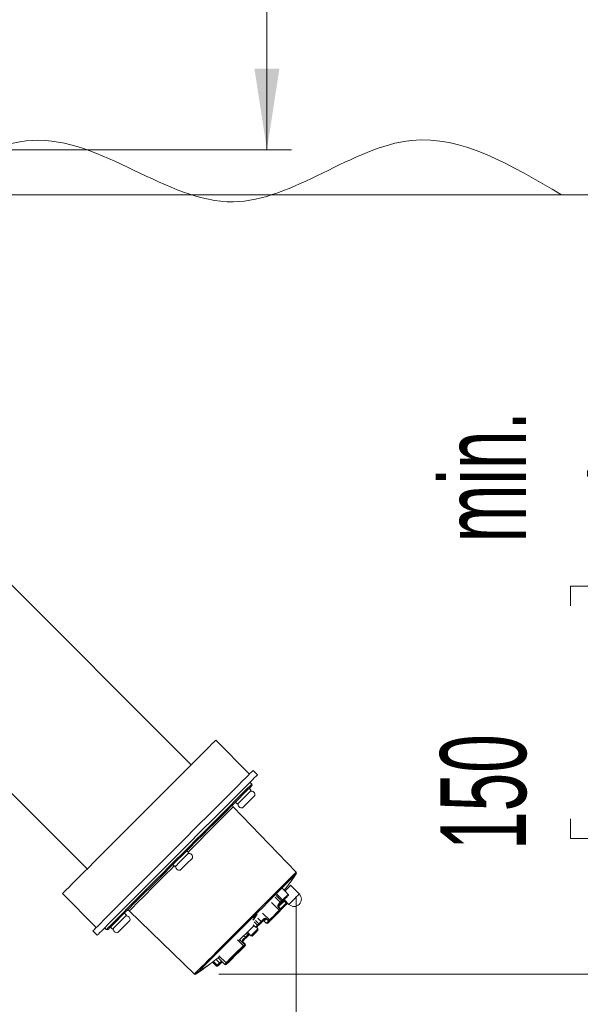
# Model space of a CAD drawing. Header units: millimetres. Extents: x 0 to 594, y 0 to 420.
# Tile 34 of 49: x 329 to 352, y 269 to 309. Entities that reach past the tile are written whole.
import ezdxf

# ---------------------------------------------------------------- set-up
doc = ezdxf.new("R2010")
doc.units = ezdxf.units.MM
doc.styles.add('SLDTEXTSTYLE0', font='TXT', dxfattribs={"width": 0.605})
doc.dimstyles.new('SLDDIMSTYLE0', dxfattribs={"dimtxt": 3.5, "dimasz": 3.302, "dimexe": 0, "dimexo": 0.0625, "dimgap": 0.875, "dimtad": 1, "dimdec": 3, "dimlfac": 10, "dimrnd": 1e-09, "dimzin": 12, "dimdsep": 46, "dimtxsty": 'SLDTEXTSTYLE0', "dimsah": 1, "dimcen": 0.09, "dimadec": 0, "dimazin": 3, "dimtfac": 1, "dimtmove": 0, "dimatfit": 0, "dimfxl": 1, "dimfrac": 2, "dimtolj": 1, "dimtzin": 12, "dimarcsym": 0})
doc.dimstyles.new('SLDDIMSTYLE2', dxfattribs={"dimtxt": 3.5, "dimasz": 3.302, "dimexe": 0, "dimexo": 0.0625, "dimgap": 0.875, "dimtad": 1, "dimdec": 3, "dimlfac": 10, "dimrnd": 1e-09, "dimzin": 12, "dimdsep": 46, "dimtxsty": 'SLDTEXTSTYLE0', "dimsah": 1, "dimcen": 0.09, "dimadec": 0, "dimazin": 3, "dimtfac": 1, "dimtofl": 0, "dimtmove": 0, "dimatfit": 3, "dimfxl": 1, "dimfrac": 2, "dimtolj": 1, "dimtzin": 12, "dimarcsym": 0})
doc.dimstyles.new('SLDDIMSTYLE3', dxfattribs={"dimtxt": 3.5, "dimasz": 3.302, "dimexe": 0, "dimexo": 0.0625, "dimgap": 0.875, "dimtad": 1, "dimdec": 3, "dimlfac": 10, "dimrnd": 1e-09, "dimzin": 12, "dimdsep": 46, "dimtxsty": 'SLDTEXTSTYLE0', "dimsah": 1, "dimcen": 0.09, "dimadec": 0, "dimazin": 3, "dimtfac": 1, "dimtmove": 0, "dimatfit": 0, "dimfxl": 1, "dimfrac": 2, "dimtolj": 1, "dimtzin": 12, "dimarcsym": 0})
doc.dimstyles.new('SLDDIMSTYLE4', dxfattribs={"dimtxt": 3.5, "dimasz": 3.302, "dimexe": 0, "dimexo": 0.0625, "dimgap": 0.875, "dimtad": 1, "dimdec": 3, "dimlfac": 10, "dimrnd": 1e-09, "dimzin": 12, "dimdsep": 46, "dimtxsty": 'SLDTEXTSTYLE0', "dimsah": 1, "dimcen": 0.09, "dimadec": 0, "dimazin": 3, "dimtfac": 1, "dimtofl": 0, "dimtmove": 0, "dimatfit": 3, "dimfxl": 1, "dimfrac": 2, "dimtolj": 1, "dimtzin": 12, "dimarcsym": 0})

# ---------------------------------------------------------------- blocks, each defined once
blk = doc.blocks.new('_D')
at = {"color": 7, "linetype": 'Continuous', "lineweight": 0}
for p, q in [((376.717, 302.197), (376.717, 308.547)), ((269.468, 302.197), (377.717, 302.197)), ((376.717, 302.197), (376.717, 270.437)), ((370.543, 288.793), (370.543, 289.595)), ((370.543, 289.595), (375.915, 289.595)), ((375.915, 289.595), (375.915, 288.793)), ((370.543, 272.082), (370.543, 271.28)), ((375.915, 271.28), (375.915, 272.082)), ((370.543, 271.28), (375.915, 271.28)), ((337.497, 270.437), (377.717, 270.437)), ((376.717, 270.437), (376.717, 264.087))]:
    blk.add_line(p, q, dxfattribs=at)
for points in [[(376.717, 302.197), (377.225, 305.499), (376.209, 305.499)], [(376.717, 270.437), (376.209, 267.135), (377.225, 267.135)]]:
    blk.add_solid(points, dxfattribs=at)
at = {"color": 7, "linetype": 'Continuous', "lineweight": 0, "char_height": 3.5, "attachment_point": 1, "rotation": 90, "style": 'SLDTEXTSTYLE0'}
for s, insert in [('max.', (371.403, 291.509, 0.01)), ('max.', (365.229, 288.701, 0.01)), ('118,11', (371.403, 273.085, 0.01)), ('3000', (365.229, 273.486, 0.01))]:
    blk.add_mtext(s, dxfattribs=dict(at, insert=insert))
blk = doc.blocks.new('_D_2')
at = {"color": 7, "linetype": 'Continuous', "lineweight": 0}
for p, q in [((337.56, 270.432), (377.717, 270.432)), ((376.717, 270.432), (376.717, 255.432)), ((352.468, 255.432), (377.717, 255.432)), ((376.717, 255.432), (376.717, 226.048)), ((370.543, 240.151), (370.543, 240.953)), ((370.543, 240.953), (375.915, 240.953)), ((375.915, 240.953), (375.915, 240.151)), ((370.543, 228.788), (370.543, 227.986)), ((375.915, 227.986), (375.915, 228.788)), ((370.543, 227.986), (375.915, 227.986))]:
    blk.add_line(p, q, dxfattribs=at)
for points in [[(376.717, 270.432), (376.209, 267.13), (377.225, 267.13)], [(376.717, 255.432), (377.225, 258.734), (376.209, 258.734)]]:
    blk.add_solid(points, dxfattribs=at)
at = {"color": 7, "linetype": 'Continuous', "lineweight": 0, "char_height": 3.5, "attachment_point": 1, "rotation": 90, "style": 'SLDTEXTSTYLE0'}
for s, insert in [('min.', (371.403, 242.867, 0.01)), ('min.', (365.229, 241.397, 0.01)), ('3,94', (371.403, 229.791, 0.01)), ('100', (365.229, 228.855, 0.01))]:
    blk.add_mtext(s, dxfattribs=dict(at, insert=insert))
blk = doc.blocks.new('_D_3')
at = {"color": 7, "linetype": 'Continuous', "lineweight": 0}
for p, q in [((358.013, 302.197), (358.013, 308.547)), ((269.468, 302.197), (359.013, 302.197)), ((358.013, 302.197), (358.013, 270.432)), ((351.839, 285.448), (351.839, 286.25)), ((351.839, 286.25), (357.211, 286.25)), ((357.211, 286.25), (357.211, 285.448)), ((351.839, 276.759), (351.839, 275.957)), ((357.211, 275.957), (357.211, 276.759)), ((351.839, 275.957), (357.211, 275.957)), ((337.56, 270.432), (359.013, 270.432)), ((358.013, 270.432), (358.013, 264.082))]:
    blk.add_line(p, q, dxfattribs=at)
for points in [[(358.013, 302.197), (358.521, 305.499), (357.505, 305.499)], [(358.013, 270.432), (357.505, 267.13), (358.521, 267.13)]]:
    blk.add_solid(points, dxfattribs=at)
at = {"color": 7, "linetype": 'Continuous', "lineweight": 0, "char_height": 3.5, "attachment_point": 1, "rotation": 90, "style": 'SLDTEXTSTYLE0'}
for s, insert in [('min.', (346.526, 288.03, 0.01)), ('min.', (352.699, 288.164, 0.01)), ('5,9', (352.699, 277.761, 0.01)), ('150', (346.526, 275.489, 0.01))]:
    blk.add_mtext(s, dxfattribs=dict(at, insert=insert))
blk = doc.blocks.new('_D_5')
at = {"color": 7, "linetype": 'Continuous', "lineweight": 0}
for p, q in [((314.381, 344.032), (340.456, 344.032)), ((339.456, 304.032), (339.456, 344.032)), ((334.491, 331.65), (339.053, 331.65)), ((334.491, 331.65), (334.491, 330.848)), ((339.053, 331.65), (339.053, 330.848)), ((334.491, 316.415), (334.491, 317.217)), ((339.053, 316.415), (339.053, 317.217)), ((334.491, 316.415), (339.053, 316.415)), ((314.381, 304.032), (340.456, 304.032))]:
    blk.add_line(p, q, dxfattribs=at)
for points in [[(339.456, 344.032), (338.948, 340.73), (339.964, 340.73)], [(339.456, 304.032), (339.964, 307.334), (338.948, 307.334)]]:
    blk.add_solid(points, dxfattribs=at)
at = {"color": 7, "linetype": 'Continuous', "lineweight": 0, "char_height": 3.5, "attachment_point": 1, "rotation": 90, "style": 'SLDTEXTSTYLE0'}
for s, insert in [('15,75', (334.944, 318.018)), ('400', (329.577, 320.024))]:
    blk.add_mtext(s, dxfattribs=dict(at, insert=insert))
blk = doc.blocks.new('_D_8')
at = {"color": 7, "linetype": 'Continuous', "lineweight": 0}
for p, q in [((312.568, 346.792), (392.717, 346.792)), ((391.717, 270.437), (391.717, 346.792)), ((385.543, 315.633), (385.543, 316.435)), ((385.543, 316.435), (390.915, 316.435)), ((390.915, 316.435), (390.915, 315.633)), ((385.543, 301.596), (385.543, 300.794)), ((390.915, 300.794), (390.915, 301.596)), ((385.543, 300.794), (390.915, 300.794)), ((337.497, 270.437), (392.717, 270.437))]:
    blk.add_line(p, q, dxfattribs=at)
for points in [[(391.717, 346.792), (391.209, 343.49), (392.225, 343.49)], [(391.717, 270.437), (392.225, 273.739), (391.209, 273.739)]]:
    blk.add_solid(points, dxfattribs=at)
at = {"color": 7, "linetype": 'Continuous', "lineweight": 0, "char_height": 3.5, "attachment_point": 1, "rotation": 90, "style": 'SLDTEXTSTYLE0'}
for s, insert in [('29,13', (386.403, 302.599, 0.01)), ('740', (380.229, 303, 0.01))]:
    blk.add_mtext(s, dxfattribs=dict(at, insert=insert))
blk = doc.blocks.new('_D_9')
at = {"color": 7, "linetype": 'Continuous', "lineweight": 0}
for p, q in [((307.768, 300.732), (307.768, 238.681)), ((340.647, 273.586), (340.647, 238.681)), ((317.189, 245.854), (316.387, 245.854)), ((316.387, 245.854), (316.387, 240.483)), ((331.225, 245.854), (332.028, 245.854)), ((332.028, 245.854), (332.028, 240.483)), ((316.387, 240.483), (317.189, 240.483)), ((332.028, 240.483), (331.225, 240.483)), ((307.768, 239.681), (340.647, 239.681))]:
    blk.add_line(p, q, dxfattribs=at)
for points in [[(307.768, 239.681), (311.07, 239.173), (311.07, 240.189)], [(340.647, 239.681), (337.345, 240.189), (337.345, 239.173)]]:
    blk.add_solid(points, dxfattribs=at)
at = {"color": 7, "linetype": 'Continuous', "lineweight": 0, "char_height": 3.5, "attachment_point": 1, "style": 'SLDTEXTSTYLE0'}
for s, insert in [('303', (318.593, 251.168, 0.01)), ('11,93', (318.192, 244.994, 0.01))]:
    blk.add_mtext(s, dxfattribs=dict(at, insert=insert))

msp = doc.modelspace()

# ---------------------------------------------------------------- linework, layer by layer
at = {"color": 7, "linetype": 'Continuous', "lineweight": 0}
msp.add_line((268.46764, 302.19722), (351.46764, 302.19722), dxfattribs=at)
at = {"color": 7, "linetype": 'Continuous', "lineweight": 15}
for p, q in [((336.3644, 278.96186), (323.70719, 291.61907)), ((319.46455, 287.37643), (332.12176, 274.71922)), ((338.74735, 278.58709), (337.3685, 279.96595)), ((339.06555, 278.55174), (338.88877, 278.72851)), ((338.83556, 278.17909), (338.76548, 278.25166)), ((338.81732, 277.92167), (338.73321, 278.00726)), ((338.16753, 277.44158), (338.25312, 277.35746)), ((338.712, 277.46279), (338.46451, 277.21531)), ((340.64675, 274.5864), (338.0773, 277.24714)), ((336.27174, 275.37609), (336.18763, 275.46168)), ((336.4139, 275.16469), (336.16641, 274.91721)), ((335.62194, 274.89599), (335.70754, 274.81188)), ((340.41596, 274.18795), (340.41687, 274.18704)), ((340.47544, 274.26477), (340.47292, 274.26728)), ((340.18854, 273.81987), (340.36107, 273.9924)), ((340.36107, 273.9924), (340.4232, 274.05454)), ((340.77675, 273.70098), (340.4232, 274.05454)), ((331.11767, 273.71512), (332.49653, 272.33627)), ((339.7932, 273.56353), (339.99889, 273.36102)), ((339.99889, 273.36102), (340.05478, 273.41692)), ((340.01227, 273.09158), (340.24132, 273.32062)), ((340.10701, 273.41308), (340.05213, 273.3582)), ((340.2627, 273.34199), (340.1503, 273.45637)), ((340.15884, 273.40883), (340.24344, 273.32274)), ((340.16156, 273.46764), (340.35248, 273.27672)), ((333.72615, 272.8305), (333.64204, 272.91609)), ((333.83648, 273.00632), (336.49723, 270.43687)), ((339.97913, 273.00236), (339.60991, 272.63313)), ((339.95841, 273.03772), (340.00105, 273.08036)), ((340.02955, 273.05277), (339.97913, 273.00236)), ((340.24319, 273.26642), (340.02955, 273.05277)), ((340.24942, 273.27265), (340.24319, 273.26642)), ((340.26245, 273.28567), (340.24942, 273.27265)), ((333.86832, 272.61911), (333.62083, 272.37162)), ((338.98576, 272.78358), (338.88425, 272.6359)), ((338.88425, 272.6359), (338.92232, 272.66515)), ((338.94171, 272.75344), (338.9146, 272.71325)), ((338.92232, 272.66515), (339.06409, 272.87338)), ((339.06409, 272.87338), (339.03359, 272.84989)), ((339.09187, 272.70748), (339.218, 272.58014)), ((339.12339, 272.48553), (339.218, 272.58014)), ((339.23069, 272.53676), (339.13779, 272.44386)), ((339.218, 272.58014), (339.3162, 272.67835)), ((339.34526, 272.59525), (339.43135, 272.51066)), ((339.44175, 272.69174), (339.52757, 272.60687)), ((339.56936, 272.59258), (339.48767, 272.5109)), ((332.35511, 272.19484), (332.53188, 272.01807)), ((332.83196, 272.31814), (332.90453, 272.24806)), ((333.07635, 272.35041), (333.16195, 272.2663)), ((333.62083, 272.37162), (333.37334, 272.12413)), ((338.66049, 272.14029), (338.80109, 271.99968)), ((338.80109, 271.99968), (338.94251, 272.1411)), ((338.89002, 272.44779), (338.98871, 272.35085)), ((338.90191, 272.38171), (338.93036, 272.41016)), ((338.94251, 272.1411), (339.08394, 272.28253)), ((339.08394, 272.28253), (339.02552, 272.34094)), ((339.09888, 272.22676), (339.08394, 272.28253)), ((338.48763, 271.59522), (338.25581, 271.83112)), ((338.4755, 271.83765), (338.57604, 271.93818)), ((338.57296, 271.65227), (338.48836, 271.73836)), ((338.50472, 272.00944), (338.57604, 271.93818)), ((338.57604, 271.93818), (338.68401, 272.04616)), ((338.71147, 272.01754), (338.60545, 271.91152)), ((338.73179, 272.03786), (338.71147, 272.01754)), ((338.80109, 271.99968), (338.85686, 271.98474)), ((338.54942, 271.57265), (338.27913, 271.30236)), ((338.56924, 271.59247), (338.54942, 271.57265)), ((338.57272, 271.59595), (338.56924, 271.59247)), ((337.36812, 271.04147), (337.52434, 270.88648)), ((337.46202, 271.0957), (337.74162, 270.82093)), ((337.49637, 271.18297), (337.78841, 270.89599)), ((337.62725, 270.93332), (337.56535, 270.87142)), ((337.9099, 270.93313), (337.79795, 270.82118)), ((337.9405, 270.96373), (337.9099, 270.93313)), ((338.23235, 271.25558), (337.9405, 270.96373)), ((338.27913, 271.30236), (338.23235, 271.25558)), ((336.83196, 270.63692), (336.79902, 270.61145)), ((336.79902, 270.61145), (336.84373, 270.63434)), ((336.96071, 270.72355), (336.83196, 270.63692)), ((336.84373, 270.63434), (336.87811, 270.65808)), ((336.85334, 270.64709), (336.92273, 270.69422)), ((336.87729, 270.65959), (336.85334, 270.64709)), ((336.92273, 270.69422), (336.87729, 270.65959)), ((336.87811, 270.65808), (336.95724, 270.71804)), ((336.95724, 270.71804), (336.99951, 270.74758)), ((336.98591, 270.74322), (336.96071, 270.72355)), ((337.02043, 270.76704), (336.98591, 270.74322)), ((337.03749, 270.7769), (336.99522, 270.74737)), ((336.99522, 270.74737), (337.02043, 270.76704)), ((336.99951, 270.74758), (337.03749, 270.7769)), ((337.39923, 270.76138), (337.43193, 270.79408)), ((337.43193, 270.79408), (337.52434, 270.88648)), ((337.56535, 270.87142), (337.47461, 270.78068))]:
    msp.add_line(p, q, dxfattribs=at)
at = {"color": 8, "linetype": 'Continuous', "lineweight": 15}
for p, q in [((338.0773, 277.24714), (337.45625, 276.62608)), ((337.45625, 276.62608), (336.23928, 275.40912)), ((339.64128, 273.35628), (339.95841, 273.03772)), ((339.83137, 273.63702), (340.05478, 273.41692)), ((340.13627, 273.44234), (340.24871, 273.328)), ((340.71462, 273.63885), (340.77675, 273.70098)), ((339.28201, 272.9176), (339.56187, 272.64117)), ((338.99434, 272.61568), (339.12339, 272.48553)), ((338.3398, 271.84046), (338.5487, 271.62801)), ((338.62443, 272.10577), (338.68401, 272.04616)), ((338.68401, 272.04616), (338.71932, 272.08146)), ((338.49784, 271.57714), (338.5487, 271.62801)), ((338.56923, 271.64854), (338.57296, 271.65227)), ((337.27472, 270.94989), (337.43193, 270.79408)), ((337.74162, 270.82093), (337.80648, 270.88578))]:
    msp.add_line(p, q, dxfattribs=at)
at = {"color": 7, "linetype": 'Continuous', "lineweight": 15, "flags": 128}
for points in [[(331.11767, 273.71512), (331.12082, 273.71827), (331.14596, 273.74341), (331.19603, 273.79349), (331.27064, 273.86809), (331.36918, 273.96663), (331.49086, 274.08831), (331.6347, 274.23215), (331.79954, 274.39699), (331.98405, 274.58151), (332.18675, 274.7842), (332.40601, 275.00347), (332.64006, 275.23752), (332.88702, 275.48447), (333.14489, 275.74234), (333.41161, 276.00906), (333.68502, 276.28248), (333.96293, 276.56038), (334.24309, 276.84054), (334.52324, 277.1207), (334.80115, 277.3986), (335.07456, 277.67201), (335.34128, 277.93873), (335.59915, 278.1966), (335.8461, 278.44356), (336.08015, 278.67761), (336.29942, 278.89687), (336.50211, 279.09957), (336.68663, 279.28408), (336.85147, 279.44892), (336.99531, 279.59276), (337.11699, 279.71444), (337.21553, 279.81298), (337.29013, 279.88759), (337.34021, 279.93766), (337.36535, 279.9628), (337.3685, 279.96595)], [(338.88877, 278.72851), (338.87634, 278.71608), (338.83915, 278.67888), (338.77746, 278.61719), (338.69176, 278.5315), (338.5827, 278.42244), (338.4511, 278.29084), (338.29798, 278.13771), (338.12448, 277.96422), (337.93194, 277.77168), (337.72182, 277.56156), (337.49572, 277.33546), (337.25536, 277.09509), (337.00257, 276.8423), (336.73926, 276.579), (336.46746, 276.3072), (336.18922, 276.02896), (335.90666, 275.7464), (335.62194, 275.46168), (335.33722, 275.17696), (335.05466, 274.8944), (334.77642, 274.61616), (334.50462, 274.34436), (334.24132, 274.08105), (333.98853, 273.82826), (333.74816, 273.5879), (333.52206, 273.3618), (333.31194, 273.15168), (333.1194, 272.95914), (332.94591, 272.78564), (332.79278, 272.63252), (332.66118, 272.50092), (332.55212, 272.39186), (332.46642, 272.30616), (332.40474, 272.24447), (332.36754, 272.20728), (332.35511, 272.19484)], [(332.53188, 272.01807), (332.54432, 272.0305), (332.58152, 272.0677), (332.6432, 272.12938), (332.7289, 272.21508), (332.83796, 272.32414), (332.96955, 272.45574), (333.12268, 272.60887), (333.29618, 272.78237), (333.48872, 272.9749), (333.69884, 273.18502), (333.92494, 273.41112), (334.1653, 273.65148), (334.4181, 273.90428), (334.68139, 274.16758), (334.9532, 274.43938), (335.23144, 274.71762), (335.51399, 275.00018), (335.79872, 275.2849), (336.08344, 275.56963), (336.366, 275.85218), (336.64423, 276.13042), (336.91604, 276.40223), (337.17934, 276.66552), (337.43214, 276.91832), (337.6725, 277.15868), (337.8986, 277.38478), (338.10872, 277.5949), (338.30126, 277.78744), (338.47475, 277.96094), (338.62788, 278.11406), (338.75947, 278.24566), (338.86854, 278.35472), (338.95424, 278.44042), (339.01592, 278.5021), (339.05312, 278.5393), (339.06555, 278.55174)], [(338.83495, 278.10901), (338.83183, 278.10588), (338.80685, 278.0809), (338.75712, 278.03117), (338.68305, 277.9571), (338.58528, 277.85933), (338.46464, 277.73869), (338.32216, 277.59622), (338.15906, 277.43311), (337.97673, 277.25078)], [(338.81732, 277.92167), (338.81713, 277.92147), (338.80149, 277.90584), (338.7622, 277.86655), (338.70274, 277.80708), (338.6284, 277.73274), (338.54577, 277.65012), (338.46221, 277.56656), (338.38513, 277.48948), (338.3214, 277.42574), (338.27666, 277.381), (338.2549, 277.35924), (338.25312, 277.35746)], [(338.95949, 277.71028), (338.95191, 277.7027), (338.91919, 277.66998), (338.86401, 277.6148), (338.79236, 277.54315), (338.712, 277.46279)], [(337.97673, 277.25078), (337.77671, 277.05077), (337.56073, 276.83478), (337.33062, 276.60467), (337.08834, 276.36239), (336.83596, 276.11001), (336.57565, 275.8497), (336.30961, 275.58366), (336.04011, 275.31416), (335.76946, 275.04351), (335.49996, 274.77401), (335.23392, 274.50797), (334.9736, 274.24766), (334.72123, 273.99528), (334.47895, 273.753), (334.24884, 273.52289), (334.03285, 273.30691), (333.83284, 273.10689), (333.65051, 272.92456), (333.48741, 272.76146), (333.34493, 272.61898), (333.22429, 272.49834), (333.12651, 272.40057), (333.05245, 272.3265), (333.00271, 272.27677), (332.97774, 272.25179), (332.97461, 272.24867)], [(336.27174, 275.37609), (336.27154, 275.37589), (336.25591, 275.36025), (336.21661, 275.32096), (336.15716, 275.2615), (336.08281, 275.18716), (336.00018, 275.10453), (335.91662, 275.02097), (335.83955, 274.9439), (335.77581, 274.88016), (335.73107, 274.83542), (335.70931, 274.81366), (335.70754, 274.81188)], [(336.16641, 274.91721), (336.08605, 274.83685), (336.0144, 274.7652), (335.95923, 274.71002), (335.9265, 274.67729), (335.91892, 274.66972)], [(340.32224, 273.68439), (340.20146, 273.80749), (340.09347, 273.91758)], [(339.86494, 273.68905), (339.99584, 273.55785), (340.09565, 273.4578)], [(340.15672, 273.40671), (340.139, 273.38899), (340.11764, 273.36764), (340.09286, 273.34286), (340.06489, 273.31489), (340.03402, 273.28401), (340.00053, 273.25052), (339.96476, 273.21476), (339.92706, 273.17705)], [(339.92932, 273.29147), (339.94064, 273.30279), (339.95135, 273.3135), (339.96138, 273.32352), (339.97064, 273.33278), (339.97908, 273.34123), (339.98664, 273.34879), (339.99326, 273.3554), (339.99889, 273.36102)], [(340.05213, 273.3582), (340.04543, 273.3515), (340.03761, 273.34368), (340.02872, 273.33479), (340.01882, 273.32489), (340.00797, 273.31405), (339.99627, 273.30234), (339.98379, 273.28987), (339.97062, 273.27669)], [(340.05478, 273.41692), (340.05848, 273.42062), (340.06266, 273.4248), (340.06728, 273.42942), (340.07231, 273.43445), (340.0777, 273.43985), (340.08342, 273.44556), (340.08942, 273.45156), (340.09565, 273.4578)], [(340.09565, 273.4578), (340.12922, 273.49136), (340.16147, 273.52362), (340.19232, 273.55447), (340.22166, 273.58381), (340.24942, 273.61156), (340.27548, 273.63762), (340.29978, 273.66192), (340.32224, 273.68439)], [(340.12152, 273.42759), (340.11935, 273.42542), (340.11728, 273.42335), (340.11531, 273.42137), (340.11342, 273.4195), (340.11165, 273.41772), (340.10999, 273.41606), (340.10844, 273.41451), (340.10701, 273.41308)], [(340.31803, 273.6241), (340.29802, 273.60409), (340.27659, 273.58266), (340.2538, 273.55987), (340.2297, 273.53577), (340.20436, 273.51043), (340.17784, 273.48391), (340.1502, 273.45627), (340.12152, 273.42759)], [(340.24132, 273.32062), (340.19901, 273.36368), (340.15672, 273.40671)], [(339.56187, 272.64117), (339.60224, 272.68154), (339.64689, 272.72619), (339.69506, 272.77435), (339.74591, 272.82521), (339.79857, 272.87788), (339.85216, 272.93146), (339.90575, 272.98504), (339.95841, 273.03772)], [(340.00105, 273.08036), (339.95843, 273.1231), (339.91583, 273.16583)], [(339.92706, 273.17705), (339.96966, 273.13432), (340.01227, 273.09158)], [(339.97062, 273.27669), (339.96751, 273.27466), (339.96344, 273.27378), (339.95857, 273.27407), (339.95309, 273.27555), (339.94719, 273.27814), (339.94111, 273.28176), (339.93508, 273.28626), (339.92932, 273.29147)], [(340.01227, 273.09158), (340.01753, 273.08587), (340.02217, 273.07998), (340.02602, 273.07414), (340.02893, 273.06855), (340.03078, 273.06344), (340.03151, 273.059), (340.0311, 273.0554), (340.02955, 273.05277)], [(333.72615, 272.8305), (333.72438, 272.82873), (333.70261, 272.80696), (333.65788, 272.76222), (333.59414, 272.69848), (333.51706, 272.62141), (333.43351, 272.53785), (333.35088, 272.45523), (333.27654, 272.38088), (333.21707, 272.32142), (333.17778, 272.28213), (333.16215, 272.26649), (333.16195, 272.2663)], [(339.07164, 272.43379), (338.94899, 272.55502), (338.94159, 272.56233)], [(339.34525, 272.65132), (339.32998, 272.63605), (339.31477, 272.62084), (339.29973, 272.6058), (339.28497, 272.59105), (339.27059, 272.57666), (339.25668, 272.56275), (339.24335, 272.54942), (339.23069, 272.53676)], [(339.51892, 272.59822), (339.47599, 272.64066), (339.43308, 272.68308)], [(339.52757, 272.60687), (339.53223, 272.61153), (339.5368, 272.6161), (339.54126, 272.62056), (339.54562, 272.62492), (339.54987, 272.62916), (339.55399, 272.63329), (339.55799, 272.63729), (339.56187, 272.64117)], [(339.56936, 272.59258), (339.56615, 272.59045), (339.56199, 272.58948), (339.55704, 272.5897), (339.55148, 272.5911), (339.54552, 272.59363), (339.5394, 272.5972), (339.53334, 272.60167), (339.52757, 272.60687)], [(339.60991, 272.63313), (339.60532, 272.62855), (339.60059, 272.62382), (339.59571, 272.61894), (339.59069, 272.61392), (339.58554, 272.60877), (339.58026, 272.60349), (339.57487, 272.59809), (339.56936, 272.59258)], [(338.29053, 271.79579), (338.41369, 271.90814), (338.66049, 272.14029)], [(338.66049, 272.14029), (338.67125, 272.15106), (338.70191, 272.18171), (338.74779, 272.22759), (338.80191, 272.28171), (338.85603, 272.33583), (338.90191, 272.38171)], [(339.09888, 272.22676), (339.08967, 272.21755), (339.06344, 272.19131), (339.02418, 272.15206), (338.97787, 272.10575)], [(338.98871, 272.35085), (338.99138, 272.35352), (338.99629, 272.35843), (339.00344, 272.36559), (339.0128, 272.37494), (339.02434, 272.38648), (339.03802, 272.40016), (339.05381, 272.41595), (339.07164, 272.43379)], [(339.11769, 272.42376), (339.10285, 272.40892), (339.08963, 272.3957), (339.07805, 272.38412), (339.06815, 272.37422), (339.05996, 272.36603), (339.05348, 272.35955), (339.04875, 272.35482), (339.04576, 272.35183)], [(339.07164, 272.43379), (339.07824, 272.44038), (339.0849, 272.44704), (339.09158, 272.45372), (339.09822, 272.46036), (339.10477, 272.46691), (339.11118, 272.47333), (339.1174, 272.47955), (339.12339, 272.48553)], [(339.13779, 272.44386), (339.13545, 272.44152), (339.13304, 272.43911), (339.13057, 272.43665), (339.12806, 272.43413), (339.12551, 272.43158), (339.12292, 272.42899), (339.12031, 272.42638), (339.11769, 272.42376)], [(339.12339, 272.48553), (339.12859, 272.47977), (339.13307, 272.47371), (339.13664, 272.4676), (339.1392, 272.46166), (339.14061, 272.45611), (339.14085, 272.45118), (339.1399, 272.44704), (339.13779, 272.44386)], [(338.48854, 271.79461), (338.49091, 271.79805), (338.49212, 271.80245), (338.49212, 271.80761), (338.4909, 271.81337), (338.48852, 271.81948), (338.48507, 271.82572), (338.48068, 271.83186), (338.4755, 271.83765)], [(338.56547, 271.64477), (338.52313, 271.6878), (338.48083, 271.73082)], [(338.48461, 271.7346), (338.52691, 271.69158), (338.56923, 271.64854)], [(338.60545, 271.91152), (338.59022, 271.89629), (338.57495, 271.88102), (338.55975, 271.86582), (338.54474, 271.85081), (338.53001, 271.83608), (338.51567, 271.82173), (338.50181, 271.80788), (338.48854, 271.79461)], [(338.97787, 272.10575), (338.93156, 272.05944), (338.8923, 272.02018), (338.86608, 271.99395), (338.85686, 271.98474)], [(338.48738, 271.5389), (338.48511, 271.53662), (338.46144, 271.51295), (338.41384, 271.46535), (338.34616, 271.39767), (338.2639, 271.31541), (338.1737, 271.22521), (338.08289, 271.1344)], [(338.5487, 271.62801), (338.55019, 271.62949), (338.55185, 271.63116), (338.55369, 271.633), (338.55571, 271.63501), (338.5579, 271.6372), (338.56026, 271.63955), (338.56278, 271.64208), (338.56547, 271.64477)], [(337.39923, 270.76138), (337.27613, 270.88216), (337.22427, 270.93304)], [(337.52434, 270.88648), (337.53619, 270.89834), (337.54752, 270.90967), (337.55825, 270.9204), (337.5683, 270.93044), (337.57758, 270.93973), (337.58605, 270.94819), (337.59363, 270.95577), (337.60028, 270.96242)], [(338.08289, 271.1344), (337.99881, 271.05033), (337.92829, 270.9798), (337.87702, 270.92854), (337.84917, 270.90068), (337.84473, 270.89624)], [(336.56022, 270.43159), (336.83772, 270.62599), (336.86942, 270.64874)], [(337.43193, 270.79408), (337.43772, 270.7889), (337.44384, 270.78448), (337.45004, 270.781), (337.45611, 270.77857), (337.4618, 270.7773), (337.46691, 270.77724), (337.47123, 270.77838), (337.47461, 270.78068)], [(337.47461, 270.78068), (337.47239, 270.77846), (337.47026, 270.77633), (337.46821, 270.77428), (337.46626, 270.77233), (337.46441, 270.77048), (337.46267, 270.76874), (337.46104, 270.76711), (337.45952, 270.76559)]]:
    msp.add_lwpolyline(points, dxfattribs=at)
at = {"color": 8, "linetype": 'Continuous', "lineweight": 15, "flags": 128}
for points in [[(337.96698, 277.31051), (338.15152, 277.49505), (338.31659, 277.66012), (338.46079, 277.80432), (338.58288, 277.92641), (338.68183, 278.02536), (338.7568, 278.10032), (338.80713, 278.15065), (338.8324, 278.17593), (338.83556, 278.17909)], [(332.90453, 272.24806), (332.90769, 272.25122), (332.93296, 272.27649), (332.9833, 272.32682), (333.05826, 272.40179), (333.15721, 272.50074), (333.2793, 272.62283), (333.4235, 272.76703), (333.58857, 272.9321), (333.77311, 273.11663), (333.97553, 273.31906), (334.19413, 273.53765), (334.42701, 273.77054), (334.67221, 274.01574), (334.92763, 274.27116), (335.19109, 274.53462), (335.46034, 274.80387), (335.73309, 275.07661), (336.007, 275.35053), (336.27975, 275.62328), (336.549, 275.89253), (336.81246, 276.15599), (337.06788, 276.41141), (337.31308, 276.65661), (337.54597, 276.88949), (337.76456, 277.10808), (337.96698, 277.31051)], [(335.6745, 274.84434), (335.55731, 274.72715), (335.33451, 274.50434), (335.11899, 274.28883), (334.91331, 274.08314), (334.71986, 273.88969), (334.54091, 273.71074), (334.37856, 273.5484), (334.23472, 273.40455), (334.11107, 273.2809), (334.00905, 273.17889), (333.92988, 273.09972), (333.87447, 273.04431), (333.84348, 273.01331), (333.83648, 273.00632)], [(336.49723, 270.43687), (336.50687, 270.44651), (336.54138, 270.48102), (336.60054, 270.54019), (336.68364, 270.62328), (336.78966, 270.7293), (336.91731, 270.85694), (337.06504, 271.00468), (337.23107, 271.17071), (337.41338, 271.35302), (337.60975, 271.54939), (337.8178, 271.75744), (338.035, 271.97464), (338.25872, 272.19836), (338.48625, 272.42589), (338.71482, 272.65446), (338.94165, 272.88129), (339.164, 273.10363), (339.37915, 273.31879), (339.58451, 273.52416), (339.77759, 273.71723), (339.95602, 273.89567), (340.11766, 274.0573), (340.26053, 274.20017), (340.38291, 274.32255), (340.4833, 274.42295), (340.5605, 274.50014), (340.61356, 274.5532), (340.64183, 274.58147), (340.64675, 274.5864)], [(340.65203, 274.52339), (340.65184, 274.5232), (340.63632, 274.50768), (340.59616, 274.46753), (340.53184, 274.40321), (340.44415, 274.31552), (340.33414, 274.20551), (340.20316, 274.07453), (340.0528, 273.92416)], [(340.0528, 273.92416), (339.88487, 273.75624), (339.70142, 273.57279), (339.50468, 273.37605), (339.29703, 273.16839), (339.08099, 272.95236), (338.85919, 272.73056), (338.63431, 272.50568), (338.4091, 272.28046), (338.18628, 272.05764), (337.96855, 271.83991), (337.75856, 271.62993), (337.55886, 271.43023), (337.37187, 271.24324), (337.19987, 271.07123), (337.04493, 270.9163), (336.90894, 270.78031), (336.79356, 270.66493), (336.70019, 270.57155), (336.62994, 270.5013), (336.58368, 270.45504), (336.56197, 270.43333), (336.56022, 270.43159)], [(340.24871, 273.328), (340.25918, 273.33848), (340.2627, 273.34199)], [(340.35248, 273.27672), (340.35971, 273.28394), (340.39085, 273.31508), (340.44295, 273.36718), (340.50971, 273.43395), (340.58311, 273.50734), (340.65427, 273.5785), (340.71462, 273.63885)], [(339.43308, 272.68308), (339.40929, 272.65929), (339.38899, 272.63899), (339.37238, 272.62238), (339.35963, 272.60962), (339.35085, 272.60084), (339.34612, 272.59612), (339.34526, 272.59525)], [(339.43135, 272.51066), (339.43222, 272.51152), (339.43693, 272.51624), (339.44569, 272.52499), (339.45841, 272.53771), (339.47497, 272.55427), (339.4952, 272.57451), (339.51892, 272.59822)], [(338.48836, 271.73836), (338.48811, 271.7381), (338.48461, 271.7346)], [(337.78841, 270.89599), (337.78951, 270.8971), (337.80994, 270.91753), (337.8547, 270.9623), (337.92048, 271.02807), (338.00239, 271.10998), (338.09436, 271.20194), (338.18956, 271.29715), (338.28094, 271.38853), (338.36172, 271.46931), (338.42592, 271.5335), (338.46876, 271.57634), (338.48706, 271.59465), (338.48763, 271.59522)], [(338.27913, 271.30236), (338.28001, 271.30431), (338.27979, 271.30728), (338.27846, 271.31112), (338.27608, 271.31571), (338.27275, 271.32087), (338.27133, 271.32284)]]:
    msp.add_lwpolyline(points, dxfattribs=at)
at = {"color": 7, "linetype": 'Continuous', "lineweight": 15}
for centre, radius, start, end in [((338.7996, 278.14436), 0.05, 315, 44), ((338.82396, 277.75153), 0.14167, 343.072487, 106.927513), ((338.13125, 277.29924), 0.075, 135, 224), ((338.42326, 277.35083), 0.14167, 163.072487, 286.927513), ((336.27837, 275.20594), 0.14167, 343.072487, 106.927513), ((335.87768, 274.80525), 0.14167, 163.072487, 286.927513), ((327.04163, 283.85115), 16.5, 322.684804, 325.575594), ((340.61079, 274.55166), 0.05, 325.575594, 44), ((340.08285, 273.44163), 0.0374, 221.345684, 310.248957), ((340.06199, 273.50356), 0.13548, 314.36542, 315.63458), ((340.18318, 273.38088), 0.08373, 313.973194, 316.026806), ((340.21486, 273.29257), 0.03856, 317.293859, 46.674239), ((340.21491, 273.2947), 0.04, 315.000257, 44.502524), ((343.66094, 269.90664), 4.83209, 134.923422, 135.011727), ((340.22115, 273.29997), 0.03931, 315.987409, 45.493179), ((340.23416, 273.31396), 0.04, 315, 44.5), ((340.56462, 273.48885), 0.3, 225, 45), ((333.78438, 272.95237), 0.075, 46, 135), ((336.93122, 276.16324), 4.22994, 314.877263, 315.092318), ((339.93235, 272.9987), 0.04692, 4.477646, 56.260774), ((337.16794, 275.92469), 4.01457, 314.886794, 315.113206), ((340.44633, 273.51175), 0.61997, 224.092827, 227.758406), ((333.73279, 272.66036), 0.14167, 343.072487, 106.927513), ((339.31722, 272.56673), 0.04, 45.5, 123.565854), ((339.52044, 272.86868), 0.27918, 222.982602, 231.132544), ((337.70235, 274.42367), 2.4546, 314.837295, 315.123286), ((337.80441, 274.32138), 2.4308, 314.855853, 315.144147), ((339.54705, 272.62146), 0.03649, 219.556803, 307.685531), ((339.59017, 272.66275), 0.03559, 217.33045, 303.678044), ((332.93926, 272.28402), 0.05, 226, 315), ((333.33209, 272.25966), 0.14167, 163.072487, 286.927513), ((339.45939, 272.53918), 0.04, 225.5, 315), ((338.51689, 271.76639), 0.04, 178.417313, 224.5), ((338.112, 272.10342), 0.52428, 314.707976, 315.292024), ((338.35021, 271.69836), 0.48206, 41.461116, 46.176255), ((338.4591, 271.56718), 0.04, 315, 44.5), ((338.52113, 271.59997), 0.03933, 315.997017, 45.483411), ((338.33785, 271.87615), 0.32457, 314.529773, 315.470227), ((338.5407, 271.61669), 0.03743, 319.664502, 48.587467), ((338.54096, 271.6205), 0.03982, 315.251142, 44.761039), ((338.54443, 271.62423), 0.04, 315, 44.5), ((327.23247, 284.04199), 16.5, 305.879795, 308.616153), ((337.76966, 270.84946), 0.04, 225.5, 315), ((337.81644, 270.92452), 0.04, 225.5, 315), ((336.53196, 270.47283), 0.05, 226, 304.424406)]:
    msp.add_arc(centre, radius, start, end, dxfattribs=at)
at = {"color": 8, "linetype": 'Continuous', "lineweight": 15}
for centre, radius, start, end in [((337.89173, 270.95572), 0.02899, 242.723088, 308.809868), ((337.91679, 270.98916), 0.03477, 250.105004, 312.998491), ((337.92534, 270.98534), 0.0264, 238.147461, 305.067394), ((338.1963, 271.24513), 0.03753, 16.16164, 47.894989), ((338.21125, 271.26776), 0.02436, 330.004173, 36.658336)]:
    msp.add_arc(centre, radius, start, end, dxfattribs=at)
at = {"color": 5, "linetype": 'Continuous', "lineweight": 0, "true_color": 0x0000ff}
msp.add_open_spline([(268.46764, 302.19722), (270.99635, 303.63947), (275.60415, 306.26753), (282.03838, 299.68197), (288.53831, 306.8442), (295.28465, 299.04612), (302.23704, 307.01835), (308.19852, 298.71254), (315.84183, 307.51276), (322.50682, 299.47904), (329.97768, 307.24586), (337.8071, 299.46821), (344.99326, 306.05275), (349.4342, 303.40814), (351.46764, 302.19722)], degree=3, knots=[0, 0, 0, 0, 0.08832653, 0.1609482, 0.24218022, 0.31860992, 0.41643105, 0.46637286, 0.58704549, 0.64575862, 0.7425951, 0.83943159, 0.92647815, 1, 1, 1, 1], dxfattribs=at)
at = {"color": 7, "linetype": 'Continuous', "lineweight": 15}
for points, knots in [([(340.05213, 273.3582), (340.0519, 273.35797), (340.05008, 273.35618), (340.04482, 273.35222), (340.03492, 273.34846), (340.02212, 273.34842), (340.00931, 273.35242), (340.00236, 273.35816), (339.99889, 273.36102)], [0, 0, 0, 0, 0.01774766, 0.13815093, 0.35414228, 0.56965229, 0.78483738, 1, 1, 1, 1]), ([(340.09565, 273.4578), (340.09856, 273.45482), (340.10436, 273.44885), (340.11167, 273.44048), (340.11727, 273.43353), (340.12079, 273.42877), (340.12144, 273.42758), (340.12151, 273.42759), (340.12152, 273.42759)], [0, 0, 0, 0, 0.18572052, 0.37115322, 0.56290044, 0.77183674, 0.99377313, 1, 1, 1, 1]), ([(340.12426, 273.43033), (340.1242, 273.42911), (340.12405, 273.42624), (340.1329, 273.42166), (340.1422, 273.41704), (340.14856, 273.4134), (340.15259, 273.41044), (340.15482, 273.40858), (340.15611, 273.40731), (340.15672, 273.40671)], [0, 0, 0, 0, 0.25801371, 0.60924356, 0.80547954, 0.91554781, 0.95211493, 0.97757264, 1, 1, 1, 1]), ([(340.15885, 273.40885), (340.15805, 273.40966), (340.15455, 273.4132), (340.14846, 273.41949), (340.14119, 273.42726), (340.13427, 273.43544), (340.13192, 273.43926), (340.13054, 273.44149)], [0, 0, 0, 0, 0.05327751, 0.23259135, 0.41835132, 0.66069792, 1, 1, 1, 1]), ([(340.32224, 273.68439), (340.32486, 273.68112), (340.33009, 273.67459), (340.33329, 273.6621), (340.33264, 273.6489), (340.3277, 273.63569), (340.32169, 273.62783), (340.31812, 273.6242), (340.31803, 273.6241)], [0, 0, 0, 0, 0.18566439, 0.37113451, 0.56294916, 0.77181149, 0.99377031, 1, 1, 1, 1]), ([(339.91583, 273.16583), (339.91319, 273.16908), (339.90705, 273.17666), (339.90152, 273.19651), (339.90114, 273.22785), (339.90937, 273.26318), (339.92226, 273.2843), (339.92904, 273.29119), (339.92932, 273.29147)], [0, 0, 0, 0, 0.08970996, 0.20882072, 0.43484945, 0.76388552, 0.99036509, 1, 1, 1, 1]), ([(339.97062, 273.27669), (339.96465, 273.26967), (339.94982, 273.25224), (339.93524, 273.2237), (339.92566, 273.19943), (339.92366, 273.18559), (339.92504, 273.17958), (339.92644, 273.17782), (339.92706, 273.17705)], [0, 0, 0, 0, 0.24414563, 0.60618151, 0.84040728, 0.94101067, 0.97410918, 1, 1, 1, 1]), ([(338.9146, 272.71325), (338.9205, 272.71865), (338.9323, 272.72945), (338.95626, 272.75262), (338.97401, 272.77124), (338.98576, 272.78358)], [0, 0, 0, 0, 0.25252408, 0.50523047, 1, 1, 1, 1]), ([(339.03359, 272.84989), (339.02672, 272.84157), (339.01296, 272.82489), (338.98134, 272.79074), (338.95755, 272.76835), (338.94171, 272.75344)], [0, 0, 0, 0, 0.24951294, 0.50024124, 1, 1, 1, 1]), ([(339.218, 272.58014), (339.22099, 272.57679), (339.22696, 272.57007), (339.23268, 272.55898), (339.23515, 272.54868), (339.23406, 272.54146), (339.23191, 272.53801), (339.23083, 272.53691), (339.23069, 272.53676)], [0, 0, 0, 0, 0.21522514, 0.43047448, 0.64593002, 0.86190113, 0.98229111, 1, 1, 1, 1]), ([(339.3162, 272.67835), (339.32543, 272.6854), (339.34649, 272.7015), (339.38105, 272.70807), (339.40902, 272.70717), (339.42636, 272.70238), (339.43631, 272.69674), (339.44051, 272.69288), (339.44175, 272.69174)], [0, 0, 0, 0, 0.248672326, 0.567793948, 0.754968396, 0.877011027, 0.963798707, 1, 1, 1, 1]), ([(339.43308, 272.68308), (339.43243, 272.68363), (339.43105, 272.68481), (339.42819, 272.68604), (339.42239, 272.68722), (339.41137, 272.68622), (339.39181, 272.68057), (339.36826, 272.67043), (339.35209, 272.65701), (339.34525, 272.65132)], [0, 0, 0, 0, 0.02239615, 0.04784632, 0.0844222, 0.19448467, 0.39073896, 0.74199334, 1, 1, 1, 1]), ([(339.04576, 272.35183), (339.04567, 272.35174), (339.04256, 272.34862), (339.03546, 272.34349), (339.02317, 272.33942), (339.01057, 272.33938), (338.99843, 272.34292), (338.99195, 272.34821), (338.98871, 272.35085)], [0, 0, 0, 0, 0.00624095, 0.22817051, 0.43712588, 0.62883301, 0.81428604, 1, 1, 1, 1]), ([(339.11769, 272.42376), (339.11764, 272.42371), (339.11583, 272.42189), (339.11121, 272.41924), (339.102, 272.41825), (339.09168, 272.42049), (339.08105, 272.42555), (339.07478, 272.43104), (339.07164, 272.43379)], [0, 0, 0, 0, 0.00624026, 0.22819853, 0.43709456, 0.6288503, 0.81428183, 1, 1, 1, 1]), ([(338.48083, 271.73082), (338.47806, 271.73395), (338.47162, 271.74122), (338.46281, 271.75779), (338.4561, 271.78281), (338.45799, 271.8118), (338.46874, 271.83078), (338.47524, 271.83738), (338.4755, 271.83765)], [0, 0, 0, 0, 0.08973396, 0.20881704, 0.43483671, 0.76387585, 0.99035997, 1, 1, 1, 1]), ([(338.48419, 271.78809), (338.48262, 271.78593), (338.4764, 271.77735), (338.47537, 271.7637), (338.47634, 271.75012), (338.47953, 271.74147), (338.48243, 271.73698), (338.48394, 271.73532), (338.48461, 271.7346)], [0, 0, 0, 0, 0.13931352, 0.55155826, 0.8182968, 0.93284925, 0.97056532, 1, 1, 1, 1]), ([(338.60545, 271.91152), (338.60543, 271.91151), (338.60532, 271.91144), (338.60444, 271.91184), (338.601, 271.91454), (338.59427, 271.92057), (338.58561, 271.92872), (338.57923, 271.93503), (338.57604, 271.93818)], [0, 0, 0, 0, 0.01771417, 0.13809413, 0.35406468, 0.56957969, 0.78476658, 1, 1, 1, 1]), ([(338.74268, 272.0581), (338.74185, 272.0549), (338.73985, 272.04724), (338.735, 272.04107), (338.73188, 272.03795), (338.73179, 272.03786)], [0, 0, 0, 0, 0.41155315, 0.98390473, 1, 1, 1, 1]), ([(337.39923, 270.76138), (337.4025, 270.75876), (337.40903, 270.75353), (337.42152, 270.75033), (337.43472, 270.75098), (337.44793, 270.75592), (337.45579, 270.76193), (337.45943, 270.7655), (337.45952, 270.76559)], [0, 0, 0, 0, 0.18566538, 0.37113647, 0.56286347, 0.77181028, 0.99377028, 1, 1, 1, 1]), ([(337.52434, 270.88648), (337.52767, 270.88347), (337.53432, 270.87744), (337.54498, 270.87128), (337.55466, 270.86819), (337.56125, 270.86865), (337.56428, 270.87038), (337.56523, 270.8713), (337.56535, 270.87142)], [0, 0, 0, 0, 0.2152303, 0.4304534, 0.6459039, 0.86191078, 0.98226765, 1, 1, 1, 1])]:
    msp.add_open_spline(points, degree=3, knots=knots, dxfattribs=at)

# ---------------------------------------------------------------- dimensions: what is measured, and where the dimension line sits
at = {"color": 7, "linetype": 'Continuous', "lineweight": 0}
for base, p1, p2, picture, middle in [((391.716659, 346.79242), (336.497226, 270.436866), (311.567643, 346.79242), '_D_8', (391.716659, 308.614643)), ((339.45596, 344.03242), (313.38064, 304.03242), (313.38064, 344.03242), '_D_5', (339.45596, 324.03242))]:
    dim = msp.add_linear_dim(base=base, p1=p1, p2=p2, angle=90, dimstyle='SLDDIMSTYLE4', dxfattribs=at)
    dim.commit()
    dim.dimension.update_dxf_attribs({"geometry": picture, "text_midpoint": middle, "dimtype": 160})
for base, p1, p2, text, dimstyle, picture, middle in [((376.716659, 270.436866), (268.467643, 302.197217), (336.497226, 270.436866), '<> max. ', 'SLDDIMSTYLE0', '_D', (376.716659, 286.317042)), ((358.01293, 270.43159), (268.46764, 302.19722), (336.56022, 270.43159), '<> min. ', 'SLDDIMSTYLE3', '_D_3', (358.01293, 286.3144)), ((376.71666, 255.43159), (336.56022, 270.43159), (351.46764, 255.43159), '<> min. ', 'SLDDIMSTYLE2', '_D_2', (376.71666, 239.6806))]:
    dim = msp.add_linear_dim(base=base, p1=p1, p2=p2, angle=90, text=text, dimstyle=dimstyle, dxfattribs=at)
    dim.commit()
    dim.dimension.update_dxf_attribs({"geometry": picture, "text_midpoint": middle, "dimtype": 160})
dim = msp.add_linear_dim(base=(340.64675, 239.6806), p1=(307.76764, 301.73242), p2=(340.64675, 274.58639), dimstyle='SLDDIMSTYLE4', dxfattribs=at)
dim.commit()
dim.dimension.update_dxf_attribs({"geometry": '_D_9', "text_midpoint": (324.2072, 239.6806), "dimtype": 160})

doc.saveas('drawing.dxf')
